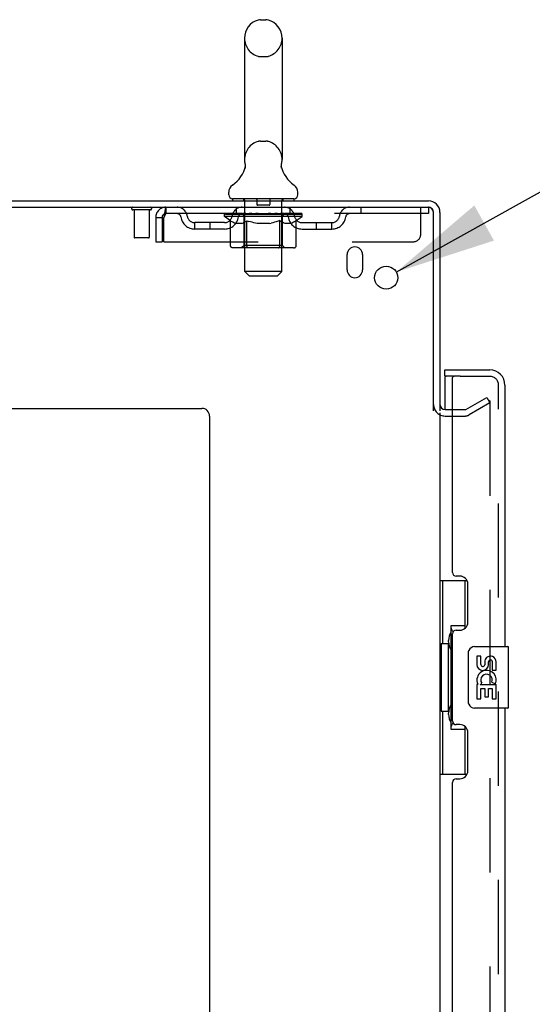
# Model space of a CAD drawing. Header units: inches. Extents: x 0 to 278, y 0 to 180.
# Tile 9 of 76: x 26 to 34, y 122 to 138. Entities that reach past the tile are written whole.
import ezdxf

# ---------------------------------------------------------------- set-up
doc = ezdxf.new("R2010")
doc.units = ezdxf.units.IN
doc.header["$LTSCALE"] = 15.310625
doc.header["$MEASUREMENT"] = 0
doc.linetypes.add('HIDDEN', pattern=[0.2, 0.1, -0.1])
doc.layers.get('0').update_dxf_attribs({"linetype": 'CONTINUOUS'})
for name, color, linetype in [('DEFAULT_2', 8, 'HIDDEN'), ('DIMENSIONS', 7, 'CONTINUOUS'), ('LEFTHAND_DOOR_ASSEMBLY', 7, 'CONTINUOUS'), ('RIGHTHAND_DOOR_ASSEMBLY', 7, 'CONTINUOUS')]:
    doc.layers.add(name, color=color, linetype=linetype)
doc.styles.get("Standard").update_dxf_attribs({"font": 'arial.ttf'})
doc.styles.add('TEXTSTYLE_1', font='gdt', dxfattribs={"width": 0.8})
doc.dimstyles.new('DIMSTYLE_2', dxfattribs={"dimtxt": 1.228125, "dimasz": 1.6375, "dimexe": 0.09, "dimexo": 0.07, "dimgap": 0.09, "dimtad": 0, "dimtih": 1, "dimtoh": 1, "dimzin": 4, "dimdsep": 46, "dimtxsty": 'Standard', "dimblk": '_FILLED', "dimblk1": '_FILLED', "dimblk2": '_FILLED', "dimcen": 0.09, "dimadec": 3, "dimazin": 1, "dimtfac": 1, "dimtdec": 3, "dimtofl": 0, "dimtmove": 0, "dimatfit": 1, "dimldrblk": '_FILLED', "dimfxl": 0, "dimtolj": 1, "dimtzin": 4, "dimarcsym": 0})

# ---------------------------------------------------------------- blocks, each defined once
blk = doc.blocks.new('_FILLED')
at = {"color": 0, "linetype": 'ByBlock'}
blk.add_solid([(0, 0), (-1, 0.2), (-1, -0.2)], dxfattribs=at)
blk = doc.blocks.new('*D26')
at = {"layer": 'DIMENSIONS', "color": 2, "linetype": 'Continuous'}
for p, q in [((31.977, 133.408), (35.151, 135.178)), ((35.151, 135.178), (36.584, 135.178))]:
    blk.add_line(p, q, dxfattribs=at)
at = {"layer": 'DIMENSIONS', "color": 2, "linetype": 'Continuous', "xscale": 1.6375, "yscale": 1.6375, "zscale": 1.6375, "rotation": 209.1540166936}
blk.add_blockref('_FILLED', (31.977, 133.408), dxfattribs=at)
at = {"layer": 'DIMENSIONS', "color": 2, "linetype": 'Continuous', "insert": (37.198, 135.793), "char_height": 1.22812, "width": 4.0207, "attachment_point": 1, "line_spacing_factor": 0.9, "style": 'TEXTSTYLE_1'}
blk.add_mtext('{\\fgdt;n}\\fArial;.38', dxfattribs=at)

msp = doc.modelspace()

# ---------------------------------------------------------------- linework, layer by layer
at = {"color": 7, "linetype": 'Continuous'}
for p, q in [((29.77, 137.512), (29.857, 137.512)), ((29.507, 137.212), (29.507, 135.237)), ((30.119, 137.212), (30.119, 135.237)), ((30.107, 135.138), (30.108, 135.143)), ((30.107, 135.133), (30.107, 135.138)), ((30.107, 135.128), (30.107, 135.133)), ((30.108, 135.148), (30.109, 135.153)), ((30.108, 135.143), (30.108, 135.148)), ((30.109, 135.153), (30.109, 135.158)), ((30.11, 135.163), (30.111, 135.167)), ((29.513, 135.094), (29.512, 135.089)), ((30.108, 135.123), (30.107, 135.128)), ((30.108, 135.118), (30.108, 135.123)), ((30.109, 135.113), (30.108, 135.118)), ((30.11, 135.108), (30.109, 135.113)), ((30.111, 135.104), (30.11, 135.108)), ((30.112, 135.1), (30.111, 135.104)), ((29.251, 134.666), (29.251, 134.705)), ((30.376, 134.666), (30.376, 134.705)), ((29.313, 134.597), (29.313, 134.567)), ((30.313, 134.597), (29.313, 134.597)), ((30.313, 134.597), (30.313, 134.567))]:
    msp.add_line(p, q, dxfattribs=at)
at = {"color": 3, "linetype": 'Continuous'}
for p, q in [((14.74, 134.567), (32.499, 134.567)), ((14.688, 134.463), (32.494, 134.463)), ((32.584, 131.149), (32.584, 134.373)), ((32.688, 134.378), (32.688, 131.15)), ((31.178, 133.442), (31.178, 133.692)), ((31.428, 133.692), (31.428, 133.442)), ((16.938, 131.192), (28.813, 131.192)), ((32.773, 131.171), (32.892, 131.171)), ((28.938, 131.067), (28.938, 50.692)), ((32.688, 131.119), (32.688, 52.015))]:
    msp.add_line(p, q, dxfattribs=at)
at = {"color": 7, "linetype": 'Continuous'}
for points in [[(29.515, 135.167), (29.516, 135.163), (29.517, 135.158), (29.518, 135.153), (29.518, 135.148), (29.519, 135.143), (29.519, 135.138), (29.519, 135.133), (29.519, 135.128), (29.519, 135.123), (29.518, 135.118), (29.518, 135.113), (29.517, 135.108), (29.516, 135.104), (29.515, 135.099), (29.513, 135.094)], [(30.109, 135.158), (30.11, 135.163), (30.111, 135.167)]]:
    msp.add_lwpolyline(points, dxfattribs=at)
at = {"color": 3, "linetype": 'Continuous'}
msp.add_circle((31.813, 133.317), 0.188, dxfattribs=at)
at = {"color": 7, "linetype": 'Continuous'}
for centre, radius, start, end in [((29.813, 137.212), 0.306, 105.6303, 180), ((29.77, 137.368), 0.144, 90, 105.6303), ((29.857, 137.368), 0.144, 74.3697, 90), ((29.813, 137.212), 0.306, 0, 74.3697), ((29.015, 135.253), 0.523, 304.6624, 347.2389), ((29.813, 135.237), 0.306, 180, 193.2053), ((30.611, 135.253), 0.523, 192.7611, 235.3376), ((29.813, 135.237), 0.306, 346.7947, 360), ((29.394, 134.705), 0.144, 124.6624, 180), ((30.232, 134.705), 0.144, 360, 55.3376), ((29.32, 134.666), 0.069, 180, 265), ((30.307, 134.666), 0.069, 275, 360), ((32.499, 134.378), 0.085, 4.4898, 85.5102)]:
    msp.add_arc(centre, radius, start, end, dxfattribs=at)
at = {"color": 3, "linetype": 'Continuous'}
for centre, radius, start, end in [((32.499, 134.378), 0.189, 0, 90), ((32.494, 134.373), 0.09, 0, 90), ((31.303, 133.692), 0.125, 0, 180), ((31.303, 133.442), 0.125, 180, 360), ((28.813, 131.067), 0.125, 0, 90), ((32.773, 131.256), 0.085, 180, 270)]:
    msp.add_arc(centre, radius, start, end, dxfattribs=at)
at = {"layer": 'DEFAULT_2', "color": 8, "linetype": 'HIDDEN'}
for p, q in [((29.77, 136.912), (29.857, 136.912)), ((29.77, 135.537), (29.857, 135.537)), ((29.493, 134.597), (29.493, 134.567)), ((29.513, 133.416), (29.513, 134.567)), ((29.708, 134.587), (29.708, 134.507)), ((29.908, 134.497), (29.718, 134.497)), ((29.918, 134.587), (29.918, 134.507)), ((30.113, 133.416), (30.113, 134.567)), ((30.133, 134.597), (30.133, 134.567)), ((27.976, 134.42), (27.692, 134.42)), ((27.71, 134.42), (27.71, 133.973)), ((27.958, 134.42), (27.958, 133.973)), ((28.23, 134.463), (28.23, 134.359)), ((32.501, 134.359), (28.23, 134.359)), ((29.18, 134.312), (29.18, 134.359)), ((29.19, 134.352), (29.19, 134.359)), ((29.198, 134.349), (29.198, 134.352)), ((29.198, 134.349), (30.428, 134.349)), ((29.207, 134.349), (29.207, 134.352)), ((29.208, 134.349), (29.208, 134.352)), ((29.218, 134.352), (29.218, 134.359)), ((29.234, 134.349), (29.234, 134.352)), ((29.236, 134.349), (29.236, 134.352)), ((29.265, 134.352), (29.265, 134.359)), ((29.279, 134.349), (29.279, 134.352)), ((29.282, 134.349), (29.282, 134.352)), ((29.486, 134.352), (29.285, 134.352)), ((29.328, 134.352), (29.328, 134.359)), ((29.329, 134.349), (29.329, 134.352)), ((29.33, 134.349), (29.33, 134.352)), ((29.333, 134.349), (29.333, 134.352)), ((29.34, 134.349), (29.34, 134.352)), ((29.34, 134.349), (29.34, 134.352)), ((29.344, 134.349), (29.344, 134.352)), ((29.347, 134.349), (29.347, 134.353)), ((29.352, 134.349), (29.352, 134.352)), ((29.366, 134.349), (29.366, 134.352)), ((29.376, 134.359), (29.376, 134.463)), ((29.384, 134.349), (29.384, 134.354)), ((29.384, 134.349), (29.384, 134.352)), ((29.405, 134.349), (29.405, 134.352)), ((29.406, 134.352), (29.406, 134.359)), ((29.416, 134.349), (29.416, 134.352)), ((29.42, 134.349), (29.42, 134.352)), ((29.429, 134.349), (29.429, 134.352)), ((29.441, 134.349), (29.441, 134.356)), ((29.456, 134.349), (29.456, 134.352)), ((29.459, 134.349), (29.459, 134.352)), ((29.486, 134.349), (29.486, 134.352)), ((29.553, 134.352), (29.491, 134.352)), ((29.497, 134.352), (29.497, 134.359)), ((29.503, 134.349), (29.503, 134.352)), ((29.508, 134.349), (29.508, 134.352)), ((29.514, 134.349), (29.514, 134.357)), ((29.518, 134.349), (29.518, 134.352)), ((29.529, 134.349), (29.529, 134.352)), ((29.553, 134.349), (29.553, 134.352)), ((29.628, 134.352), (29.569, 134.352)), ((29.589, 134.349), (29.589, 134.352)), ((29.597, 134.352), (29.597, 134.359)), ((29.6, 134.349), (29.6, 134.352)), ((29.603, 134.349), (29.603, 134.358)), ((29.605, 134.349), (29.605, 134.352)), ((29.613, 134.349), (29.613, 134.352)), ((29.628, 134.349), (29.628, 134.352)), ((29.709, 134.352), (29.654, 134.352)), ((29.667, 134.349), (29.667, 134.352)), ((29.699, 134.352), (29.813, 134.359)), ((29.703, 134.352), (29.703, 134.359)), ((29.704, 134.358), (29.703, 134.359)), ((29.704, 134.352), (29.704, 134.358)), ((29.704, 134.349), (29.704, 134.352)), ((29.708, 134.349), (29.708, 134.352)), ((29.709, 134.349), (29.709, 134.352)), ((29.709, 134.349), (29.709, 134.352)), ((29.792, 134.352), (29.744, 134.352)), ((29.75, 134.349), (29.75, 134.352)), ((29.792, 134.349), (29.792, 134.352)), ((29.811, 134.352), (29.811, 134.352)), ((29.811, 134.349), (29.811, 134.352)), ((29.811, 134.349), (29.811, 134.352)), ((29.813, 134.352), (29.813, 134.359)), ((29.813, 134.359), (29.928, 134.352)), ((29.816, 134.349), (29.816, 134.352)), ((29.816, 134.349), (29.816, 134.352)), ((29.816, 134.352), (29.816, 134.352)), ((29.834, 134.349), (29.834, 134.352)), ((29.834, 134.352), (29.882, 134.352)), ((29.877, 134.349), (29.877, 134.352)), ((29.917, 134.349), (29.917, 134.352)), ((29.918, 134.349), (29.918, 134.352)), ((29.918, 134.352), (29.972, 134.352)), ((29.919, 134.349), (29.919, 134.352)), ((29.923, 134.352), (29.923, 134.359)), ((29.923, 134.358), (29.923, 134.359)), ((29.923, 134.352), (29.923, 134.358)), ((29.923, 134.349), (29.923, 134.352)), ((29.959, 134.349), (29.959, 134.352)), ((29.998, 134.349), (29.998, 134.352)), ((29.998, 134.352), (30.057, 134.352)), ((30.014, 134.349), (30.014, 134.352)), ((30.021, 134.349), (30.021, 134.352)), ((30.024, 134.349), (30.024, 134.358)), ((30.026, 134.349), (30.026, 134.352)), ((30.03, 134.352), (30.03, 134.359)), ((30.037, 134.349), (30.037, 134.352)), ((30.073, 134.349), (30.073, 134.352)), ((30.073, 134.352), (30.135, 134.352)), ((30.097, 134.349), (30.097, 134.352)), ((30.108, 134.349), (30.108, 134.352)), ((30.112, 134.349), (30.112, 134.357)), ((30.118, 134.349), (30.118, 134.352)), ((30.123, 134.349), (30.123, 134.352)), ((30.13, 134.352), (30.13, 134.359)), ((30.14, 134.349), (30.14, 134.352)), ((30.14, 134.352), (30.446, 134.352)), ((30.167, 134.349), (30.167, 134.352)), ((30.17, 134.349), (30.17, 134.352)), ((30.186, 134.349), (30.186, 134.356)), ((30.197, 134.349), (30.197, 134.352)), ((30.206, 134.349), (30.206, 134.352)), ((30.211, 134.349), (30.211, 134.352)), ((30.22, 134.352), (30.22, 134.359)), ((30.222, 134.349), (30.222, 134.352)), ((30.242, 134.349), (30.242, 134.354)), ((30.243, 134.349), (30.243, 134.352)), ((30.251, 134.359), (30.251, 134.463)), ((30.261, 134.349), (30.261, 134.352)), ((30.275, 134.349), (30.275, 134.352)), ((30.279, 134.349), (30.279, 134.353)), ((30.283, 134.349), (30.283, 134.352)), ((30.286, 134.349), (30.286, 134.352)), ((30.286, 134.349), (30.286, 134.352)), ((30.293, 134.349), (30.293, 134.352)), ((30.296, 134.349), (30.296, 134.352)), ((30.297, 134.349), (30.297, 134.352)), ((30.298, 134.352), (30.298, 134.359)), ((30.325, 134.355), (30.445, 134.356)), ((30.325, 134.352), (30.325, 134.355)), ((30.344, 134.349), (30.344, 134.352)), ((30.347, 134.349), (30.347, 134.352)), ((30.362, 134.352), (30.362, 134.359)), ((30.39, 134.349), (30.39, 134.352)), ((30.392, 134.349), (30.392, 134.352)), ((30.408, 134.352), (30.408, 134.359)), ((30.418, 134.349), (30.418, 134.352)), ((30.419, 134.349), (30.419, 134.352)), ((30.428, 134.349), (30.428, 134.352)), ((30.437, 134.352), (30.437, 134.359)), ((30.445, 134.352), (30.445, 134.356)), ((30.446, 134.312), (30.446, 134.352)), ((31.401, 134.463), (31.401, 134.359)), ((32.376, 134.025), (32.376, 134.463)), ((32.494, 134.463), (32.501, 134.463)), ((32.501, 134.463), (32.501, 134.359)), ((28.063, 134.296), (28.063, 133.9)), ((28.063, 134.296), (28.167, 134.296)), ((28.167, 134.296), (28.167, 133.9)), ((28.197, 133.9), (28.197, 134.296)), ((28.699, 134.108), (28.699, 134.212)), ((29.182, 134.212), (28.699, 134.212)), ((28.949, 134.108), (28.949, 134.212)), ((29.279, 134.242), (29.18, 134.312)), ((30.446, 134.312), (29.18, 134.312)), ((29.279, 133.837), (29.279, 134.242)), ((29.279, 134.242), (29.293, 134.233)), ((29.307, 134.224), (29.293, 134.233)), ((29.321, 134.217), (29.307, 134.225)), ((29.334, 134.21), (29.32, 134.217)), ((29.348, 134.205), (29.334, 134.211)), ((29.361, 134.2), (29.347, 134.205)), ((29.465, 134.2), (29.361, 134.2)), ((29.465, 134.2), (29.478, 134.205)), ((29.492, 134.211), (29.478, 134.205)), ((29.505, 134.217), (29.492, 134.211)), ((29.5, 133.84), (29.5, 134.309)), ((29.519, 134.225), (29.505, 134.217)), ((29.533, 134.233), (29.519, 134.225)), ((29.547, 134.243), (29.533, 134.233)), ((29.547, 133.837), (29.547, 134.243)), ((29.547, 134.243), (29.576, 134.233)), ((29.604, 134.224), (29.575, 134.233)), ((29.632, 134.217), (29.604, 134.225)), ((29.659, 134.21), (29.631, 134.217)), ((29.687, 134.205), (29.659, 134.21)), ((29.714, 134.2), (29.687, 134.205)), ((29.912, 134.2), (29.714, 134.2)), ((29.912, 134.2), (29.94, 134.205)), ((29.968, 134.211), (29.94, 134.205)), ((29.996, 134.217), (29.968, 134.211)), ((30.024, 134.225), (29.996, 134.217)), ((30.053, 134.234), (30.024, 134.225)), ((30.082, 134.244), (30.053, 134.234)), ((30.082, 133.837), (30.082, 134.244)), ((30.082, 134.244), (30.097, 134.234)), ((30.112, 134.225), (30.097, 134.234)), ((30.126, 134.217), (30.111, 134.225)), ((30.126, 133.84), (30.126, 134.309)), ((30.14, 134.21), (30.126, 134.217)), ((30.154, 134.205), (30.14, 134.21)), ((30.169, 134.2), (30.154, 134.205)), ((30.262, 134.2), (30.169, 134.2)), ((30.262, 134.2), (30.277, 134.205)), ((30.291, 134.211), (30.277, 134.205)), ((30.306, 134.217), (30.291, 134.21)), ((30.32, 134.225), (30.305, 134.217)), ((30.335, 134.234), (30.32, 134.225)), ((30.35, 134.244), (30.335, 134.234)), ((30.35, 134.244), (30.446, 134.312)), ((30.35, 133.837), (30.35, 134.244)), ((30.445, 134.212), (30.928, 134.212)), ((30.678, 134.108), (30.678, 134.212)), ((30.928, 134.108), (30.928, 134.212)), ((29.182, 134.108), (28.699, 134.108)), ((30.445, 134.108), (30.928, 134.108)), ((27.948, 133.963), (27.72, 133.963)), ((28.063, 133.9), (28.167, 133.9)), ((28.197, 133.9), (32.251, 133.9)), ((30.307, 133.8), (29.322, 133.8)), ((29.5, 133.84), (29.461, 133.8)), ((30.126, 133.84), (29.5, 133.84)), ((29.558, 133.805), (29.556, 133.807)), ((29.563, 133.801), (29.561, 133.803)), ((29.566, 133.801), (29.563, 133.801)), ((29.568, 133.8), (29.566, 133.801)), ((30.126, 133.84), (30.166, 133.8)), ((29.582, 133.347), (29.513, 133.416)), ((30.113, 133.416), (29.513, 133.416)), ((30.044, 133.347), (30.113, 133.416)), ((29.582, 133.347), (30.044, 133.347)), ((33.109, 131.175), (33.449, 131.371)), ((33.449, 131.371), (33.501, 131.281)), ((33.501, 131.301), (33.501, 51.832)), ((32.892, 131.171), (33.093, 131.171)), ((33.501, 131.281), (33.161, 131.085)), ((32.773, 131.067), (33.093, 131.067))]:
    msp.add_line(p, q, dxfattribs=at)
for points in [[(28.23, 134.463), (28.228, 134.462), (28.226, 134.458), (28.223, 134.453), (28.221, 134.446), (28.218, 134.437), (28.216, 134.426), (28.214, 134.414), (28.211, 134.4), (28.209, 134.384), (28.207, 134.368), (28.204, 134.351), (28.202, 134.333), (28.2, 134.314), (28.197, 134.296)], [(28.23, 134.359), (28.228, 134.358), (28.226, 134.357), (28.223, 134.355), (28.221, 134.352), (28.218, 134.349), (28.216, 134.345), (28.214, 134.34), (28.211, 134.335), (28.209, 134.329), (28.207, 134.323), (28.204, 134.316), (28.202, 134.31), (28.2, 134.303), (28.197, 134.296)], [(29.322, 133.8), (29.317, 133.801), (29.312, 133.801), (29.307, 133.803), (29.302, 133.805), (29.297, 133.807), (29.293, 133.81), (29.289, 133.814), (29.286, 133.818), (29.283, 133.822), (29.281, 133.827), (29.28, 133.832), (29.279, 133.837)], [(29.548, 133.827), (29.547, 133.832), (29.547, 133.837)], [(29.549, 133.822), (29.548, 133.827), (29.547, 133.832), (29.547, 133.837)], [(29.561, 133.803), (29.558, 133.805), (29.556, 133.807), (29.554, 133.81), (29.552, 133.814), (29.55, 133.818), (29.549, 133.822)], [(29.554, 133.81), (29.552, 133.814), (29.55, 133.818)], [(30.061, 133.8), (30.063, 133.801), (30.066, 133.801), (30.068, 133.803), (30.071, 133.805), (30.073, 133.807), (30.075, 133.81), (30.077, 133.814), (30.079, 133.818), (30.08, 133.822), (30.081, 133.827), (30.082, 133.832), (30.082, 133.837)], [(30.307, 133.8), (30.312, 133.801), (30.317, 133.801), (30.322, 133.803), (30.327, 133.805), (30.332, 133.807), (30.336, 133.81), (30.34, 133.814), (30.343, 133.818), (30.346, 133.822), (30.348, 133.827), (30.349, 133.832), (30.35, 133.837)], [(33.483, 131.321), (33.483, 131.321), (33.481, 131.321), (33.479, 131.32), (33.477, 131.32), (33.476, 131.319)], [(33.487, 131.321), (33.485, 131.321), (33.483, 131.321)], [(33.487, 131.321), (33.489, 131.32), (33.491, 131.319), (33.493, 131.318), (33.494, 131.317), (33.496, 131.315), (33.497, 131.314), (33.498, 131.312), (33.499, 131.31), (33.5, 131.308), (33.5, 131.305), (33.501, 131.303), (33.501, 131.301)]]:
    msp.add_lwpolyline(points, dxfattribs=at)
for centre, radius, start, end in [((29.813, 137.212), 0.306, 180, 254.3697), ((29.813, 137.212), 0.306, 285.6303, 360), ((29.77, 137.056), 0.144, 254.3697, 270), ((29.857, 137.056), 0.144, 270, 285.6303), ((29.813, 135.237), 0.306, 105.6303, 180), ((29.77, 135.393), 0.144, 90, 105.6303), ((29.857, 135.393), 0.144, 74.3697, 90), ((29.813, 135.237), 0.306, 0, 74.3697), ((29.32, 134.666), 0.069, 265, 270), ((29.483, 134.567), 0.03, 0, 90), ((29.698, 134.587), 0.01, 0, 90), ((29.718, 134.507), 0.01, 180, 270), ((29.908, 134.507), 0.01, 270, 360), ((29.928, 134.587), 0.01, 90, 180), ((30.143, 134.567), 0.03, 90, 180), ((30.307, 134.666), 0.069, 270, 275), ((27.692, 134.441), 0.0215, 90, 270), ((27.976, 134.441), 0.0215, 270, 90), ((28.23, 134.296), 0.167, 90, 180), ((28.23, 134.296), 0.063, 90, 180), ((28.41, 134.296), 0.167, 8.0716, 90), ((28.41, 134.296), 0.0625, 7.9863, 90), ((29.471, 134.296), 0.167, 90, 171.9284), ((29.47, 134.296), 0.0625, 90, 172.0137), ((29.461, 134.309), 0.0398, 0, 90), ((30.166, 134.309), 0.0398, 90, 180), ((30.156, 134.296), 0.167, 8.0716, 90), ((30.156, 134.296), 0.0625, 7.9863, 90), ((31.217, 134.296), 0.167, 90, 171.9284), ((31.216, 134.296), 0.0625, 90, 172.0137), ((28.699, 134.337), 0.229, 187.9863, 270), ((28.699, 134.337), 0.125, 188.0716, 270), ((29.182, 134.337), 0.125, 270, 351.9284), ((29.182, 134.337), 0.229, 270, 352.0137), ((30.445, 134.337), 0.229, 187.9863, 270), ((30.445, 134.337), 0.125, 188.0716, 270), ((30.928, 134.337), 0.125, 270, 351.9284), ((30.928, 134.337), 0.229, 270, 352.0137), ((32.251, 134.025), 0.125, 270, 360), ((27.72, 133.973), 0.01, 180, 270), ((27.948, 133.973), 0.01, 270, 360), ((32.773, 131.256), 0.189, 180, 270), ((33.093, 131.204), 0.033, 270, 300), ((33.093, 131.204), 0.137, 270, 300)]:
    msp.add_arc(centre, radius, start, end, dxfattribs=at)
for centre, major_axis, ratio, start_param, end_param in [((29.813, 134.359), (0.633, 0.007), 0.05963, 2.96643, 3.140963), ((29.16, 134.347), (0.198, 0), 0.060556, 0.430652, 1.470503), ((29.813, 134.359), (0.633, 0), 0.060556, -3.141593, -2.96706), ((29.16, 134.34), (0.198, 0.002), 0.05963, 1.376596, 1.469874), ((29.813, 134.359), (0.633, 0.013), 0.05688, 2.791345, 2.965878), ((29.136, 134.347), (0.198, 0.002), 0.05963, 0.25549, 1.295341), ((29.204, 134.347), (0.198, -0.002), 0.05963, 0.605815, 1.645666), ((29.813, 134.359), (0.633, -0.007), 0.05963, -2.96643, -2.791898), ((29.204, 134.34), (0.198, 0), 0.060556, 1.551758, 1.645036), ((29.136, 134.34), (0.198, 0.004), 0.05688, 1.20151, 1.294789), ((29.205, 134.342), (0.164, 0.002), 0.05963, 1.065228, 1.614276), ((29.186, 134.342), (0.164, 0.003), 0.05688, 0.890143, 1.43919), ((29.244, 134.342), (0.164, 0), 0.060556, 1.240391, 1.789438), ((29.813, 134.359), (0.633, 0.019), 0.052395, 2.616403, 2.790936), ((29.132, 134.347), (0.198, 0.004), 0.05688, 0.080405, 1.120256), ((29.267, 134.347), (0.198, -0.004), 0.05688, 0.7809, 1.820751), ((29.813, 134.359), (0.633, -0.013), 0.05688, -2.791345, -2.616812), ((29.267, 134.34), (0.198, -0.002), 0.05963, 1.72692, 1.820198), ((29.132, 134.34), (0.198, 0.006), 0.052395, 1.026568, 1.119847), ((29.185, 134.342), (0.164, 0.005), 0.052395, 0.715201, 1.264248), ((29.299, 134.342), (0.164, -0.002), 0.05963, 1.415553, 1.9646), ((29.813, 134.359), (0.633, 0.025), 0.046319, 2.441654, 2.616187), ((29.346, 134.347), (0.198, -0.006), 0.052395, 0.955842, 1.995693), ((29.149, 134.347), (0.198, 0.006), 0.052395, -0.094537, 0.945314), ((29.813, 134.359), (0.633, -0.019), 0.052395, -2.616403, -2.44187), ((29.346, 134.34), (0.198, -0.004), 0.05688, 1.902006, 1.995284), ((29.149, 134.34), (0.198, 0.008), 0.046319, 0.851819, 0.945098), ((29.203, 134.342), (0.164, 0.006), 0.046319, 0.540452, 1.089499), ((29.37, 134.342), (0.164, -0.003), 0.05688, 1.590638, 2.139686), ((29.813, 134.359), (0.633, 0.029), 0.038841, 2.267123, 2.441656), ((29.44, 134.347), (0.198, -0.008), 0.046319, 1.130591, 2.170442), ((29.186, 134.347), (0.198, 0.008), 0.046319, -0.269286, 0.770565), ((29.813, 134.359), (0.633, -0.025), 0.046319, -2.441654, -2.267121), ((29.44, 134.34), (0.198, -0.006), 0.052395, 2.076947, 2.170226), ((29.186, 134.34), (0.198, 0.009), 0.038841, 0.677289, 0.770567), ((29.24, 134.342), (0.164, 0.008), 0.038841, 0.365921, 0.914969), ((29.455, 134.342), (0.164, -0.005), 0.052395, 1.76558, 2.314627), ((29.813, 134.359), (0.633, 0.033), 0.030195, 2.09281, 2.267343), ((29.544, 134.347), (0.198, -0.009), 0.038841, 1.305122, 2.344973), ((29.242, 134.347), (0.198, 0.009), 0.038841, -0.443817, 0.596034), ((29.813, 134.359), (0.633, -0.029), 0.038841, -2.267123, -2.092591), ((29.544, 134.34), (0.198, -0.008), 0.046319, 2.251696, 2.344975), ((29.242, 134.34), (0.198, 0.01), 0.030195, 0.502975, 0.596254), ((29.295, 134.342), (0.164, 0.009), 0.030195, 0.191608, 0.740655), ((29.55, 134.342), (0.164, -0.006), 0.046319, 1.940329, 2.489376), ((29.316, 134.347), (0.198, 0.01), 0.030195, -0.61813, 0.421721), ((29.813, 134.359), (0.633, 0.036), 0.020645, 1.918687, 2.09322), ((29.657, 134.347), (0.198, -0.01), 0.030195, 1.479435, 2.519286), ((29.813, 134.359), (0.633, -0.033), 0.030195, -2.09281, -1.918277), ((29.657, 134.34), (0.198, -0.009), 0.038841, 2.426227, 2.519505), ((29.316, 134.34), (0.198, 0.011), 0.020645, 0.328852, 0.422131), ((29.365, 134.342), (0.164, 0.009), 0.020645, 0.017485, 0.566532), ((29.654, 134.342), (0.164, -0.008), 0.038841, 2.11486, 2.663907), ((29.405, 134.347), (0.198, 0.011), 0.020645, -0.792253, 0.247598), ((29.813, 134.359), (0.633, 0.038), 0.010478, 1.744704, 1.919237), ((29.775, 134.347), (0.198, -0.011), 0.020645, 1.653558, 2.693409), ((29.813, 134.359), (0.633, -0.036), 0.020645, -1.918687, -1.744154), ((29.775, 134.34), (0.198, -0.01), 0.030195, 2.60054, 2.693819), ((29.405, 134.34), (0.198, 0.012), 0.010478, 0.154869, 0.248148), ((29.449, 134.342), (0.164, 0.01), 0.010478, 6.126688, 6.675735), ((29.762, 134.342), (0.164, -0.009), 0.030195, 2.289173, 2.83822), ((29.506, 134.347), (0.198, 0.012), 0.010478, -0.966236, -0.000846), ((29.894, 134.347), (0.198, -0.012), 0.010478, 1.827541, 2.867392), ((29.813, 134.359), (0.633, -0.038), 0.010478, -1.744704, -1.570171), ((29.894, 134.34), (0.198, -0.011), 0.020645, 2.774664, 2.867942), ((29.872, 134.342), (0.164, -0.009), 0.020645, 2.463296, 3.012344), ((29.732, 134.347), (0.198, 0.012), 0.010478, 0.274201, 1.314052), ((29.646, 134.342), (0.164, 0.01), 0.010478, -0.000483, 0.504314), ((29.616, 134.34), (0.198, 0.012), 0.010478, 0.099668, 0.192946), ((29.813, 134.359), (0.633, 0.038), 0.010478, -1.571421, -1.396888), ((30.01, 134.34), (0.198, -0.012), 0.010478, 2.948646, 3.041925), ((29.98, 134.342), (0.164, -0.01), 0.010478, 2.637279, 3.142076), ((29.851, 134.347), (0.198, 0.011), 0.020645, 0.448184, 1.488034), ((29.754, 134.342), (0.164, 0.009), 0.020645, 0.129249, 0.678296), ((29.732, 134.34), (0.198, 0.011), 0.020645, 0.273651, 0.366929), ((29.813, 134.359), (0.633, 0.036), 0.020645, -1.397439, -1.222906), ((29.813, 134.359), (0.633, -0.038), 0.010478, 1.222355, 1.396888), ((30.121, 134.347), (0.198, -0.012), 0.010478, -3.140747, -2.175357), ((29.969, 134.347), (0.198, 0.01), 0.030195, 0.622307, 1.662158), ((29.864, 134.342), (0.164, 0.009), 0.030195, 0.303372, 0.852419), ((30.178, 134.342), (0.164, -0.01), 0.010478, 2.749043, 3.29809), ((30.222, 134.347), (0.198, -0.011), 0.020645, 2.893995, 3.933846), ((29.851, 134.34), (0.198, 0.01), 0.030195, 0.447774, 0.541052), ((30.222, 134.34), (0.198, -0.012), 0.010478, 2.893445, 2.986723), ((29.813, 134.359), (0.633, 0.033), 0.030195, -1.223315, -1.048783), ((29.813, 134.359), (0.633, -0.036), 0.020645, 1.048373, 1.222906), ((30.082, 134.347), (0.198, 0.009), 0.038841, 0.79662, 1.836471), ((29.973, 134.342), (0.164, 0.008), 0.038841, 0.477686, 1.026733), ((30.262, 134.342), (0.164, -0.009), 0.020645, 2.57506, 3.124108), ((30.311, 134.347), (0.198, -0.01), 0.030195, 2.719872, 3.759723), ((30.187, 134.347), (0.198, 0.008), 0.046319, 0.971151, 2.011002), ((29.969, 134.34), (0.198, 0.009), 0.038841, 0.622087, 0.715366), ((30.311, 134.34), (0.198, -0.011), 0.020645, 2.719462, 2.812741), ((29.813, 134.359), (0.633, 0.029), 0.038841, -1.049002, -0.874469), ((29.813, 134.359), (0.633, -0.033), 0.030195, 0.87425, 1.048783), ((30.076, 134.342), (0.164, 0.006), 0.046319, 0.652216, 1.201263), ((30.28, 134.347), (0.198, 0.006), 0.052395, 1.1459, 2.185751), ((30.332, 134.342), (0.164, -0.009), 0.030195, 2.400937, 2.949985), ((30.384, 134.347), (0.198, -0.009), 0.038841, 2.545558, 3.585409), ((30.172, 134.342), (0.164, 0.005), 0.052395, 0.826965, 1.376012), ((30.082, 134.34), (0.198, 0.008), 0.046319, 0.796618, 0.889896), ((30.384, 134.34), (0.198, -0.01), 0.030195, 2.545339, 2.638617), ((30.36, 134.347), (0.198, 0.004), 0.05688, 1.320842, 2.360692), ((29.813, 134.359), (0.633, 0.025), 0.046319, -0.874471, -0.699939), ((29.813, 134.359), (0.633, -0.029), 0.038841, 0.699936, 0.874469), ((30.44, 134.347), (0.198, -0.008), 0.046319, 2.371028, 3.410879), ((30.386, 134.342), (0.164, -0.008), 0.038841, 2.226624, 2.775671), ((30.422, 134.347), (0.198, 0.002), 0.05963, 1.495927, 2.535778), ((30.256, 134.342), (0.164, 0.003), 0.05688, 1.001907, 1.550954), ((30.477, 134.347), (0.198, -0.006), 0.052395, 2.196279, 3.23613), ((30.423, 134.342), (0.164, -0.006), 0.046319, 2.052093, 2.601141), ((30.187, 134.34), (0.198, 0.006), 0.052395, 0.971367, 1.064645), ((30.466, 134.347), (0.198, 0), 0.060556, 2.364024, 2.71094), ((30.44, 134.34), (0.198, -0.009), 0.038841, 2.371026, 2.464304), ((30.494, 134.347), (0.198, -0.004), 0.05688, 2.021337, 3.061188), ((29.813, 134.359), (0.633, 0.019), 0.052395, -0.699723, -0.52519), ((29.813, 134.359), (0.633, -0.025), 0.046319, 0.525406, 0.699939), ((30.491, 134.347), (0.198, -0.002), 0.05963, 1.846251, 2.886102), ((30.327, 134.342), (0.164, 0.002), 0.05963, 1.176993, 1.72604), ((30.441, 134.342), (0.164, -0.005), 0.052395, 1.877344, 2.426392), ((30.383, 134.342), (0.164, 0), 0.060556, 1.352155, 1.901202), ((30.441, 134.342), (0.164, -0.003), 0.05688, 1.702402, 2.25145), ((30.421, 134.342), (0.164, -0.002), 0.05963, 1.527317, 2.076364), ((30.28, 134.34), (0.198, 0.004), 0.05688, 1.146309, 1.239587), ((30.477, 134.34), (0.198, -0.008), 0.046319, 2.196495, 2.289773), ((29.813, 134.359), (0.633, 0.013), 0.05688, -0.524781, -0.350248), ((29.813, 134.359), (0.633, -0.019), 0.052395, 0.350657, 0.52519), ((30.466, 134.34), (0.198, -0.002), 0.05963, 1.764997, 1.971333), ((30.36, 134.34), (0.198, 0.002), 0.05963, 1.321394, 1.414673), ((30.494, 134.34), (0.198, -0.006), 0.052395, 2.021746, 2.115024), ((29.813, 134.359), (0.633, 0.007), 0.05963, -0.349695, -0.175162), ((29.813, 134.359), (0.633, -0.013), 0.05688, 0.175715, 0.350248), ((30.422, 134.34), (0.198, 0), 0.060556, 1.496556, 1.589835), ((30.491, 134.34), (0.198, -0.004), 0.05688, 1.846804, 1.940083), ((29.813, 134.359), (0.633, -0.007), 0.05963, 6.27665, 6.458348), ((29.813, 134.359), (0.633, 0), 0.060556, -0.174533, -0.058352)]:
    msp.add_ellipse(centre, major_axis=major_axis, ratio=ratio, start_param=start_param, end_param=end_param, dxfattribs=at)
at = {"layer": 'LEFTHAND_DOOR_ASSEMBLY', "color": 7, "linetype": 'Continuous'}
for p, q in [((32.767, 131.713), (32.767, 131.817)), ((32.907, 131.713), (32.767, 131.713)), ((32.767, 131.693), (32.767, 131.171)), ((33.017, 131.713), (32.922, 131.713)), ((32.688, 128.392), (33.129, 128.392)), ((32.727, 128.392), (32.727, 127.367)), ((33.092, 128.392), (33.092, 127.612)), ((32.865, 127.657), (32.865, 125.977)), ((33.092, 127.657), (32.865, 127.657)), ((32.706, 127.367), (32.706, 126.267)), ((32.706, 127.367), (32.828, 127.367)), ((32.828, 127.397), (32.828, 127.417)), ((32.828, 126.267), (32.828, 127.367)), ((33.251, 127.317), (33.791, 127.317)), ((33.806, 126.332), (33.806, 127.302)), ((33.151, 126.417), (33.151, 127.217)), ((33.289, 127.162), (33.289, 127.026)), ((33.352, 127.162), (33.289, 127.162)), ((33.352, 127.026), (33.352, 127.162)), ((33.417, 127.089), (33.417, 127.02)), ((33.478, 127.026), (33.477, 127.068)), ((33.54, 127.068), (33.54, 126.932)), ((33.603, 126.932), (33.603, 127.068)), ((33.54, 126.932), (33.603, 126.932)), ((33.289, 126.701), (33.289, 126.471)), ((33.307, 126.701), (33.289, 126.701)), ((33.342, 126.701), (33.369, 126.72)), ((33.342, 126.701), (33.603, 126.701)), ((33.533, 126.737), (33.59, 126.712)), ((33.603, 126.471), (33.603, 126.701)), ((33.352, 126.471), (33.352, 126.638)), ((33.352, 126.638), (33.417, 126.638)), ((33.417, 126.638), (33.417, 126.502)), ((33.417, 126.502), (33.477, 126.502)), ((33.477, 126.502), (33.477, 126.638)), ((33.477, 126.638), (33.54, 126.638)), ((33.54, 126.638), (33.54, 126.471)), ((33.289, 126.471), (33.352, 126.471)), ((33.54, 126.471), (33.603, 126.471)), ((32.706, 126.267), (32.828, 126.267)), ((32.727, 126.267), (32.727, 125.242)), ((32.828, 126.216), (32.828, 126.236)), ((33.791, 126.317), (33.251, 126.317)), ((33.092, 126.021), (33.092, 125.242)), ((32.865, 125.977), (33.092, 125.977)), ((32.688, 125.242), (33.129, 125.242))]:
    msp.add_line(p, q, dxfattribs=at)
at = {"layer": 'LEFTHAND_DOOR_ASSEMBLY', "color": 3, "linetype": 'Continuous'}
for p, q in [((32.767, 131.817), (33.5, 131.817)), ((32.892, 128.524), (32.892, 131.693)), ((33.746, 131.57), (33.746, 127.317)), ((33.012, 128.464), (32.952, 128.464)), ((33.142, 127.714), (33.142, 128.334)), ((32.892, 126.109), (32.892, 127.524)), ((32.952, 127.584), (33.012, 127.584)), ((33.746, 126.317), (33.746, 103.817)), ((33.012, 126.049), (32.952, 126.049)), ((33.142, 125.299), (33.142, 125.919)), ((32.892, 105.024), (32.892, 125.109)), ((32.952, 125.169), (33.012, 125.169))]:
    msp.add_line(p, q, dxfattribs=at)
at = {"layer": 'LEFTHAND_DOOR_ASSEMBLY', "color": 8, "linetype": 'HIDDEN'}
for p, q in [((32.912, 131.713), (32.922, 131.713)), ((33.017, 131.713), (33.5, 131.713)), ((33.642, 51.563), (33.642, 131.57))]:
    msp.add_line(p, q, dxfattribs=at)
at = {"layer": 'LEFTHAND_DOOR_ASSEMBLY', "color": 7, "linetype": 'Continuous'}
for points in [[(32.865, 127.633), (32.865, 127.629), (32.866, 127.626), (32.867, 127.622), (32.868, 127.617), (32.87, 127.613), (32.872, 127.608), (32.874, 127.602), (32.877, 127.596), (32.881, 127.59), (32.884, 127.583), (32.889, 127.575), (32.894, 127.567), (32.899, 127.559), (32.901, 127.556)], [(33.151, 127.217), (33.152, 127.223), (33.152, 127.229), (33.153, 127.235), (33.154, 127.241), (33.156, 127.247), (33.158, 127.253)], [(33.158, 126.38), (33.156, 126.386), (33.154, 126.392), (33.153, 126.398), (33.152, 126.404), (33.152, 126.41), (33.151, 126.417)], [(32.901, 126.078), (32.899, 126.074), (32.894, 126.066), (32.889, 126.058), (32.884, 126.05), (32.881, 126.043), (32.877, 126.037), (32.874, 126.031), (32.872, 126.026), (32.87, 126.02), (32.868, 126.016), (32.867, 126.011), (32.866, 126.007), (32.865, 126.004), (32.865, 126)]]:
    msp.add_lwpolyline(points, dxfattribs=at)
at = {"layer": 'LEFTHAND_DOOR_ASSEMBLY', "color": 3, "linetype": 'Continuous'}
for centre, radius, start, end in [((33.5, 131.57), 0.246, 0, 90), ((32.912, 131.693), 0.02, 90, 180), ((32.952, 128.524), 0.06, 180, 270), ((33.012, 128.334), 0.13, 0, 90), ((33.012, 127.714), 0.13, 270, 360), ((32.952, 127.524), 0.06, 90, 180), ((32.952, 126.109), 0.06, 180, 270), ((33.012, 125.919), 0.13, 0, 90), ((33.012, 125.299), 0.13, 270, 360), ((32.952, 125.109), 0.06, 90, 180)]:
    msp.add_arc(centre, radius, start, end, dxfattribs=at)
at = {"layer": 'LEFTHAND_DOOR_ASSEMBLY', "color": 7, "linetype": 'Continuous'}
for centre, radius, start, end in [((32.787, 131.693), 0.02, 102.8571, 180), ((33.582, 131.427), 0.26, 90, 92.5937), ((33.251, 127.217), 0.1, 90, 158.7946), ((33.791, 127.302), 0.015, 0, 90), ((33.509, 127.068), 0.0943, 68.6999, 167.4338), ((33.509, 127.068), 0.0943, 0, 68.6704), ((33.383, 127.026), 0.0943, 180, 360), ((33.383, 127.026), 0.0314, 180, 261.2295), ((33.383, 127.031), 0.0362, 263.4285, 341.7628), ((33.509, 127.068), 0.0314, 0, 180.0485), ((33.443, 126.774), 0.154, 161.4199, 206.1963), ((33.446, 126.775), 0.157, 336.5966, 161.8791), ((33.446, 126.775), 0.0943, 336.5966, 215.1122), ((33.446, 126.775), 0.157, 205.737, 207.8532), ((33.251, 126.417), 0.1, 201.205, 270), ((33.791, 126.332), 0.015, 270, 360)]:
    msp.add_arc(centre, radius, start, end, dxfattribs=at)
at = {"layer": 'LEFTHAND_DOOR_ASSEMBLY', "color": 8, "linetype": 'HIDDEN'}
msp.add_arc((33.5, 131.57), 0.142, 0, 90, dxfattribs=at)
at = {"layer": 'LEFTHAND_DOOR_ASSEMBLY', "color": 7, "linetype": 'Continuous'}
for centre, start_param, end_param in [((32.932, 127.407), 0.699287, 1.51401), ((32.932, 127.407), -4.655602, -3.84088), ((32.932, 126.226), 0.699287, 1.51401), ((32.932, 126.226), -4.655602, -3.84088)]:
    msp.add_ellipse(centre, major_axis=(0, 0.18), ratio=0.579493, start_param=start_param, end_param=end_param, dxfattribs=at)
at = {"layer": 'RIGHTHAND_DOOR_ASSEMBLY', "color": 8, "linetype": 'HIDDEN'}
msp.add_line((33.642, 51.563), (33.642, 131.57), dxfattribs=at)
msp.add_arc((33.5, 131.57), 0.142, 0, 90, dxfattribs=at)

# ---------------------------------------------------------------- dimensions: what is measured, and where the dimension line sits
at = {"layer": 'DIMENSIONS', "color": 2, "linetype": 'Continuous'}
dim = msp.add_diameter_dim_2p(p1=(31.976962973, 133.407898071), p2=(31.649470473, 133.225213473), text='%%c<>', dimstyle='DIMSTYLE_2', override={"dimpost": '<>'}, dxfattribs=at)
dim.commit()
dim.dimension.update_dxf_attribs({"geometry": '*D26', "text_midpoint": (39.208282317, 135.178497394), "dimtype": 163})

doc.saveas('drawing.dxf')
